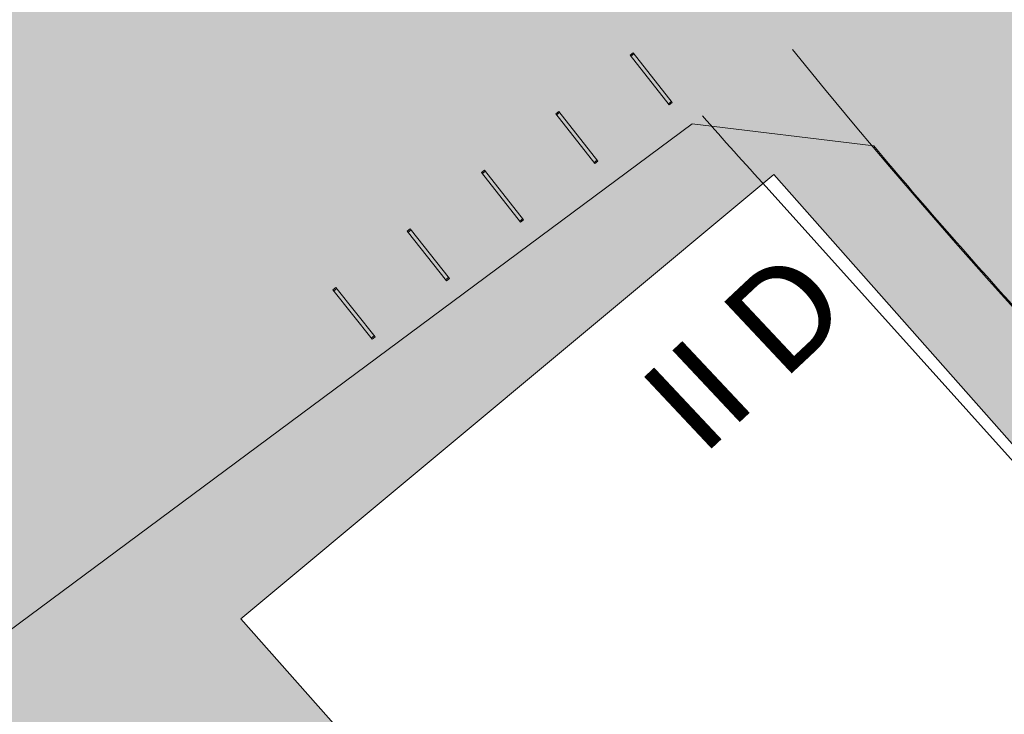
# Model space of a CAD drawing. Header units: metres. Extents: x -862 to 1262, y -354 to 644.
# Tile 69 of 256: x -88 to -72, y -72 to -61. Entities that reach past the tile are written whole.
import ezdxf

# ---------------------------------------------------------------- set-up
doc = ezdxf.new("R2010")
doc.units = ezdxf.units.M
doc.header["$LTSCALE"] = 0.5
doc.set_wipeout_variables(frame=1)
for name, color, linetype in [('BPR_Verkehr_220520', 7, 'Continuous'), ('DZH_Baufelder West_220610', 7, 'Continuous'), ('LPB_Freiraum_220609', 7, 'Continuous')]:
    doc.layers.add(name, color=color, linetype=linetype)
doc.styles.add('Calibri Light', font='calibril.ttf')

# ---------------------------------------------------------------- blocks, each defined once
blk = doc.blocks.new('Grundstücke West (2D)')
at = {"linetype": 'Continuous', "lineweight": 0, "transparency": 33554687}
h = blk.add_hatch(color=254, dxfattribs=at)
edge = h.paths.add_edge_path()
edge.add_arc((114.0860039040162, -55.24258282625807), 97.49999999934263, 271.95396332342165, 276.9732647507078, ccw=False)
edge.add_line((117.4104110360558, -152.6858910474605), (117.4104130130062, -152.6859073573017))
edge.add_arc((114.0860040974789, -55.24258287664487), 97.50001631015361, 268.28751418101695, 271.9539640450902, ccw=False)
edge.add_arc((114.0860043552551, -55.24257964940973), 97.50001954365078, 264.8130406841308, 268.28751408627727, ccw=False)
edge.add_arc((114.086004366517, -55.24258122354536), 97.50001797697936, 261.3454427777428, 264.8130405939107, ccw=False)
edge.add_arc((114.0860038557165, -55.2425840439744), 97.50001511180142, 257.8778448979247, 261.3454428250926, ccw=False)
edge.add_arc((114.0860033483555, -55.24258622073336), 97.50001287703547, 254.4102469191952, 257.8778449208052, ccw=False)
edge.add_arc((114.0860019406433, -55.24258964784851), 97.50000919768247, 250.9426490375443, 254.4102471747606, ccw=False)
edge.add_arc((114.086004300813, -55.24258249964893), 97.50001672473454, 247.47505123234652, 250.9426490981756, ccw=False)
edge.add_arc((114.086003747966, -55.24258341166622), 97.5000156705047, 244.00745341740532, 247.47505132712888, ccw=False)
edge.add_arc((114.0860106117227, -55.24257065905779), 97.5000301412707, 240.5398556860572, 244.0074530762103, ccw=False)
edge.add_arc((114.0860066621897, -55.2425786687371), 97.50002122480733, 237.07225768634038, 240.539855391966, ccw=False)
edge.add_arc((114.0860065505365, -55.24257936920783), 97.50002057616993, 233.6046597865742, 237.0722575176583, ccw=False)
edge.add_arc((114.0860036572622, -55.24258336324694), 97.50001564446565, 230.1370618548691, 233.60465976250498, ccw=False)
edge.add_arc((114.086007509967, -55.24257893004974), 97.5000215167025, 226.66946408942, 230.1370617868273, ccw=False)
edge.add_arc((114.0860124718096, -55.24257460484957), 97.50002806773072, 223.2018662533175, 226.6694637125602, ccw=False)
edge.add_arc((114.085994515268, -55.24259139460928), 97.50000348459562, 221.2349618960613, 223.2018662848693, ccw=False)
edge.add_arc((114.0860103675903, -55.2425774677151), 97.50002458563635, 220.1157605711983, 221.2349619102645, ccw=False)
edge.add_line((39.52343300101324, -118.0651597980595), (36.64468339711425, -117.714684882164))
edge.add_line((36.64468339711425, -117.714684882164), (20.9756203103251, -129.3469745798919))
edge.add_arc((114.0860054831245, -55.24258176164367), 119.0000204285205, 218.5154672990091, 223.2018660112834)
edge.add_arc((114.0860114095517, -55.24257560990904), 119.0000289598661, 223.2018662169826, 226.66946379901)
edge.add_arc((114.0860101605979, -55.24257595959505), 119.0000278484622, 226.6694641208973, 230.1370617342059)
edge.add_arc((114.0860055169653, -55.24258089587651), 119.0000210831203, 230.1370619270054, 233.6046597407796)
edge.add_arc((114.0860081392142, -55.24257721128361), 119.0000256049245, 233.6046597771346, 237.0722574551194)
edge.add_arc((114.0860070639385, -55.24257792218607), 119.0000244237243, 237.072257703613, 240.5398554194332)
edge.add_arc((114.0860018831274, -55.24258696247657), 119.000014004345, 240.5398554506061, 244.0074534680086)
edge.add_arc((114.0860000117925, -55.24259204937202), 119.0000086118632, 244.0074532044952, 247.47505137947)
edge.add_arc((114.0860055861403, -55.2425788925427), 119.0000229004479, 247.4750513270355, 250.9426490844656)
edge.add_arc((114.0860032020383, -55.24258579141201), 119.0000156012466, 250.942649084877, 254.4102470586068)
edge.add_arc((114.0860044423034, -55.24258168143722), 119.0000198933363, 254.4102470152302, 257.8778448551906)
edge.add_arc((114.0860040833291, -55.2425830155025), 119.0000185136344, 257.8778448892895, 261.3454427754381)
edge.add_arc((114.0860036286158, -55.24258714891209), 119.0000143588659, 261.3454426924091, 264.8130407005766)
edge.add_arc((114.0860040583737, -55.24258362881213), 119.0000179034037, 264.8130406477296, 268.2875141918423)
edge.add_line((110.5297996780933, -174.1894527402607), (110.4657329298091, -176.3323382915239))
edge.add_line((110.4657329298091, -176.3323382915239), (110.4179004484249, -176.2934264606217))
edge.add_line((110.4179004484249, -176.2934264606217), (110.5162884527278, -176.851412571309))
edge.add_line((110.5162884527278, -176.851412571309), (111.7493849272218, -183.8446501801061))
edge.add_line((111.7493849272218, -183.8446501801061), (88.06172598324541, -189.3171815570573))
edge.add_line((88.06172598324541, -189.3171815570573), (73.44668967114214, -192.693675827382))
edge.add_line((73.44668967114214, -192.693675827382), (42.26801511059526, -199.89684753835))
edge.add_line((42.26801511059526, -199.89684753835), (40.97655019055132, -200.1952131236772))
edge.add_arc((37.10693030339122, -188.6268776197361), 12.19837466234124, 226.3410280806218, 288.495140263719, ccw=False)
edge.add_line((28.6856050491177, -197.4519342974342), (25.1921332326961, -192.7465473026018))
edge.add_line((25.1921332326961, -192.7465473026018), (9.693308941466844, -171.8710486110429))
edge.add_line((9.693308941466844, -171.8710486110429), (-2.351583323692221, -180.8136692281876))
edge.add_line((-2.351583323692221, -180.8136692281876), (-2.359732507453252, -180.8197196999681))
edge.add_line((-2.359732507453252, -180.8197196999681), (-9.174930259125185, -185.8796013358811))
edge.add_line((-9.174930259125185, -185.8796013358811), (-9.174856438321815, -185.8797007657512))
edge.add_line((-9.174856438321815, -185.8797007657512), (-9.222926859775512, -185.9153913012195))
edge.add_line((-9.222926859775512, -185.9153913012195), (7.246082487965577, -208.0996691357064))
edge.add_line((7.246082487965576, -208.0996691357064), (7.246082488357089, -208.0996691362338))
edge.add_arc((42.5749974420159, -181.8724358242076), 43.9999999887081, 216.5891962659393, 283.0087361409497)
edge.add_line((52.47938064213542, -224.7432089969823), (123.9912162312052, -208.2219155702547))
edge.add_arc((118.4762755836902, -184.3506895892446), 24.50000000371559, 283.0087361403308, 308.0746264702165)
edge.add_arc((129.8849909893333, -198.9140412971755), 5.999999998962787, 308.0746264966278, 357.7436086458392)
edge.add_arc((119.3931329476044, -198.500642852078), 16.49999921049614, 357.7436085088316, 360.0000001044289)
edge.add_line((135.8931321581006, -198.5006428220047), (135.8931321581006, -198.5006428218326))
edge.add_arc((119.3931327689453, -198.5006428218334), 16.49999938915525, 2.747999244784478e-12, 2.917592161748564)
edge.add_line((135.8717444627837, -197.6607996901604), (135.8717444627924, -197.6607996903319))
edge.add_line((135.8717444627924, -197.6607996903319), (135.8883052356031, -197.6578596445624))
edge.add_line((135.8883052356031, -197.6578596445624), (135.8880025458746, -197.6561430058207))
edge.add_line((135.8880025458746, -197.6561430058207), (135.8716539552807, -197.6590257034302))
edge.add_line((135.8716539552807, -197.6590257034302), (135.8566979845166, -197.4047413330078))
edge.add_line((135.8566979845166, -197.4047413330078), (135.8378183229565, -197.1507181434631))
edge.add_line((135.8378183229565, -197.1507181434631), (135.8150194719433, -196.8970166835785))
edge.add_line((135.8150194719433, -196.8970166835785), (135.788306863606, -196.6436974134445))
edge.add_line((135.788306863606, -196.6436974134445), (135.75768685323, -196.390820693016))
edge.add_line((135.75768685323, -196.390820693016), (135.723166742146, -196.138446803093))
edge.add_line((135.723166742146, -196.138446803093), (135.6847547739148, -195.8866358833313))
edge.add_line((135.6847547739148, -195.8866358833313), (135.6424600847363, -195.635447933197))
edge.add_line((135.6424600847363, -195.635447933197), (128.2531925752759, -153.7288294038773))
edge.add_line((128.2531925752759, -153.7288294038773), (125.9231074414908, -152.0213665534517))
at = {"color": 255, "linetype": 'Continuous', "lineweight": 18, "transparency": 33554687, "flags": 128}
blk.add_lwpolyline([(43.01372485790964, -121.9882516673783, -0.008582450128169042), (40.76474034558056, -119.509568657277, -0.004883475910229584), (39.52343300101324, -118.0651597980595), (36.64468339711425, -117.714684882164), (20.9756203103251, -129.3469745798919, 0.02045112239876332), (27.34137700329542, -136.7065264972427, 0.01513140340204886), (32.427462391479, -141.8040466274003, 0.01513140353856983), (37.81255470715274, -146.5846069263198, 0.01513140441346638), (43.47693550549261, -151.0307025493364, 0.01513140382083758)], format="xyb", dxfattribs=at)
blk = doc.blocks.new('6x11 schräg (2D)')
at = {"color": 255, "linetype": 'Continuous', "lineweight": 18, "transparency": 33554687}
blk.add_wipeout([(-12.717931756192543, -4.594049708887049), (-12.91573411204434, 2.0594156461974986), (-12.717931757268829, 8.712881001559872), (-1.7373587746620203, 8.059415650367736), (-1.9157341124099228, 2.059415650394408), (-1.7373587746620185, -3.940584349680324)], dxfattribs=at)
at = {"color": 251, "linetype": 'Continuous', "lineweight": 18, "true_color": 0x4f4f4f, "transparency": 33554687, "flags": 128}
blk.add_lwpolyline([(-12.71793175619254, -4.594049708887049), (-12.91573411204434, 2.059415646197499), (-12.71793175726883, 8.712881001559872), (-1.737358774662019, 8.059415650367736), (-1.915734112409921, 2.059415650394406), (-1.737358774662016, -3.940584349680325)], close=True, dxfattribs=at)
at = {"color": 7, "transparency": 33554687, "insert": (-3.994815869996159, 6.349999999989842), "char_height": 1.559479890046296, "width": 3.810368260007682, "attachment_point": 5, "line_spacing_factor": 1.163780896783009, "style": 'Calibri Light'}
blk.add_mtext('II D', dxfattribs=at)

msp = doc.modelspace()

# ---------------------------------------------------------------- linework, layer by layer
at = {"layer": 'BPR_Verkehr_220520', "color": 9, "linetype": 'Continuous', "true_color": 0xb8d2a6, "transparency": 33554687}
msp.add_solid([(-89.3482996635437, -66.95248649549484, 60), (-88.27536738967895, -68.39776028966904, 60), (-87.90302586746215, -65.87955422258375, 60), (-86.8300936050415, -67.32482801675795, 60)], dxfattribs=at)
at = {"layer": 'DZH_Baufelder West_220610', "color": 252, "linetype": 'Continuous', "true_color": 0x8ea381, "transparency": 33554687}
for points in [[(-92.5662464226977, -74.3227184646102), (-92.92340143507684, -73.84059783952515), (-77.16464681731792, -62.91321177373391), (-77.04205805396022, -62.07569690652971)], [(-92.92340143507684, -73.84059783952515), (-92.5662464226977, -74.3227184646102), (-77.04205805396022, -62.07569690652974), (-77.16464681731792, -62.91321177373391)], [(-77.16464681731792, -62.91321177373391), (-77.04205805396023, -62.07569690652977), (-76.62344914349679, -63.63627152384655), (-76.1430995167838, -63.27673816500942)], [(-77.04205805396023, -62.07569690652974), (-77.16464681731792, -62.91321177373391), (-76.1430995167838, -63.27673816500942), (-76.62344914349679, -63.63627152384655)]]:
    msp.add_solid(points, dxfattribs=at)
at = {"layer": 'LPB_Freiraum_220609', "color": 255, "linetype": 'Continuous', "lineweight": 9, "transparency": 33554687}
for p, q in [((-78.37602470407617, -61.34793920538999, 62.7), (-78.42311425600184, -61.38512218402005, 62.7)), ((-78.42311425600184, -61.38512218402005, 62.7), (-77.8033979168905, -62.1699480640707, 62.7)), ((-78.36363037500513, -61.36363572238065, 62.7), (-78.41071992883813, -61.40081870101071, 62.7)), ((-77.7563083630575, -62.13276508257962, 62.7), (-78.37602470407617, -61.34793920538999, 62.7)), ((-77.76870269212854, -62.11706856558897, 62.7), (-77.81579224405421, -62.15425154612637, 62.7)), ((-77.8033979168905, -62.1699480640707, 62.7), (-77.7563083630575, -62.13276508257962, 62.7)), ((-79.55326353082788, -62.27751370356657, 62.7), (-79.60035308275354, -62.31469668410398, 62.7)), ((-79.54086920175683, -62.29321022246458, 62.7), (-79.58795875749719, -62.33039320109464, 62.7))]:
    msp.add_line(p, q, dxfattribs=at)
at = {"layer": 'LPB_Freiraum_220609', "color": 8, "linetype": 'Continuous', "true_color": 0x808080, "transparency": 33554687, "extrusion": (0, 0, -1)}
msp.add_solid([(77.75630836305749, -62.13276508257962, -62.7), (78.37602470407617, -61.34793920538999, -62.7), (77.8033979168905, -62.1699480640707, -62.7), (78.42311425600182, -61.38512218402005, -62.7)], dxfattribs=at)

# ---------------------------------------------------------------- block references
at = {"layer": 'DZH_Baufelder West_220610', "color": 7, "transparency": 33554687}
msp.add_blockref('Grundstücke West (2D)', (-114.0860038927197, 55.24258282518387), dxfattribs=at)

# ---------------------------------------------------------------- next in the draw order: block references
at = {"layer": 'DZH_Baufelder West_220610', "color": 7, "transparency": 33554687, "rotation": 43.20186606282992}
msp.add_blockref('6x11 schräg (2D)', (-69.35941720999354, -67.96227447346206, 8.7), dxfattribs=at)

# ---------------------------------------------------------------- next in the draw order: hatches: boundary and pattern name
at = {"layer": 'BPR_Verkehr_220520', "linetype": 'Continuous', "lineweight": 0, "true_color": 0xece5cf, "transparency": 33554687}
h = msp.add_hatch(color=254, dxfattribs=at)
edge = h.paths.add_edge_path()
edge.add_line((-117.5894771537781, 147.4718843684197), (-106.0082693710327, 58.80201887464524))
edge.add_line((-106.0082693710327, 58.80201887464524), (-96.67886093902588, -12.62726599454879))
edge.add_line((-96.67886093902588, -12.62726599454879), (-96.67886093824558, -12.62726600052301))
edge.add_arc((4.227857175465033e-09, 1.27047883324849e-09), 97.49999999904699, 187.4413023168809, 220.1157708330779)
edge.add_line((-74.56254730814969, -62.82257984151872), (-74.5625473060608, -62.82257984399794))
edge.add_line((-74.5625473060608, -62.82257984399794), (-74.56254730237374, -62.822579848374))
edge.add_arc((4.78113548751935e-09, 3.613536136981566e-09), 97.50000000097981, 220.1157708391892, 276.9732647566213)
edge.add_line((11.83710355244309, -96.77878372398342), (11.83710355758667, -96.77878372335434))
edge.add_arc((4.437009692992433e-08, -1.640736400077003e-07), 97.49999982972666, 276.9732647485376, 283.0267352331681)
edge.add_line((21.97705461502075, -94.99083677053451), (20.85002617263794, -90.11951180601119))
edge.add_arc((2.822932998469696e-09, 8.445510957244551e-10), 92.49999999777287, 187.4413023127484, 283.02673523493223, ccw=False)
edge.add_line((-91.72097063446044, -11.97971389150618), (-127.9477346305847, 265.385337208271))
edge.add_line((-127.9477346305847, 265.385337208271), (-127.9477346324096, 265.3853372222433))
edge.add_arc((-48.6214897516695, 275.7461708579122), 80.00000000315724, 172.3155356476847, 187.4413023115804, ccw=False)
edge.add_line((-127.9030492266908, 286.4435690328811), (-127.9030492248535, 286.4435690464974))
edge.add_line((-127.9030492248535, 286.4435690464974), (-132.8662074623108, 287.0522549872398))
edge.add_arc((-48.62148981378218, 275.7461708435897), 84.9999999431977, 172.3562772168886, 187.4413023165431)
edge.add_line((-132.9056249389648, 264.7377851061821), (-118.7321152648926, 156.2203300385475))
edge.add_line((-118.7321152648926, 156.2203300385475), (-117.5894771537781, 147.4718843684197))
h = msp.add_hatch(color=254, dxfattribs=at)
edge = h.paths.add_edge_path()
edge.add_line((-90.22993895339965, -62.00251730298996), (-89.99267665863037, -63.81908222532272))
edge.add_line((-89.99267665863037, -63.81908222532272), (-92.08649424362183, -65.37347596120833))
edge.add_line((-92.08649424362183, -65.37347596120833), (-90.47709587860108, -67.5413865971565))
edge.add_line((-90.47709587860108, -67.5413865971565), (-89.22534156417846, -69.2275393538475))
edge.add_line((-89.22534156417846, -69.2275393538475), (-79.74976013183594, -62.19312334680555))
edge.add_line((-79.74976013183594, -62.19312334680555), (-77.44264638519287, -62.47308636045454))
edge.add_line((-77.44264638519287, -62.47308636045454), (-77.44132049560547, -62.47210205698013))
edge.add_line((-77.44132049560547, -62.47210205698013), (-74.56254730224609, -62.82257984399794))
edge.add_line((-74.56254730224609, -62.82257984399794), (-74.56254730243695, -62.82257984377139))
edge.add_arc((3.527983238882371e-09, 6.628766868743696e-09), 97.49999999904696, 187.4413023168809, 220.1157708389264, ccw=False)
edge.add_line((-96.67886093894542, -12.62726599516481), (-96.67886093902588, -12.62726599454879))
edge.add_line((-96.67886093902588, -12.62726599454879), (-96.68049659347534, -12.62747968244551))
edge.add_line((-96.68049659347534, -12.62747968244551), (-90.22993895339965, -62.00251730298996))
h = msp.add_hatch(color=254, dxfattribs=at)
edge = h.paths.add_edge_path()
edge.add_line((-137.7966804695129, -105.2855909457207), (-137.7966804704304, -105.2855909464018))
edge.add_arc((-134.2202395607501, -110.1031702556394), 5.999999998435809, 126.5891963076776, 216.589196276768)
edge.add_line((-139.0378188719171, -113.6796111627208), (-139.0378188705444, -113.6796111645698))
edge.add_line((-139.0378188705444, -113.6796111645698), (-108.8472461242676, -154.3472700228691))
edge.add_line((-108.8472461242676, -154.3472700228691), (-108.8472461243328, -154.3472700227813))
edge.add_arc((-71.51100644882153, -126.6298529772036), 46.50000000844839, 216.5891962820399, 283.0087361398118)
edge.add_line((-61.04387419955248, -171.9364655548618), (-61.04387419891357, -171.9364655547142))
edge.add_line((-61.04387419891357, -171.9364655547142), (10.46796138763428, -155.4151721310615))
edge.add_line((10.46796138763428, -155.4151721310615), (10.46796138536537, -155.4151721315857))
edge.add_arc((4.39027169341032, -129.1081067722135), 26.99999999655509, 283.0087361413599, 303.2587361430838)
edge.add_line((19.19763154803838, -151.6855754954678), (19.1976315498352, -151.6855754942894))
edge.add_arc((13.78767556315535, -143.7225236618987), 9.626931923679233, 304.1914917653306, 330.4523377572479)
edge.add_line((22.16258422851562, -148.4700201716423), (22.16258423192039, -148.4700201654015))
edge.add_arc((14.26152898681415, -144.1594475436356), 9.000428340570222, 331.384476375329, 354.6006166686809)
edge.add_line((23.2220222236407, -145.0063662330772), (23.22202222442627, -145.0063662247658))
edge.add_arc((5.350435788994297, -143.2607405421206), 17.95663695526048, 354.4212720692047, 363.532996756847)
edge.add_line((23.27294570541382, -142.1541922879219), (21.78574057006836, -142.4182168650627))
edge.add_line((21.78574057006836, -142.4182168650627), (21.78574057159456, -142.4182168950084))
edge.add_arc((5.307128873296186, -143.2580599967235), 16.49999939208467, -3.979039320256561e-13, 2.9175920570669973, ccw=False)
edge.add_line((21.80712826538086, -143.2580599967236), (21.80712826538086, -143.2580600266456))
edge.add_arc((5.307129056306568, -143.2580600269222), 16.49999920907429, -2.2563914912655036, 9.607106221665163e-10, ccw=False)
edge.add_line((21.79433499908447, -143.907686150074), (21.79433499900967, -143.9076861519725))
edge.add_arc((15.79898709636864, -143.6714584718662), 5.999999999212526, 308.074626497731, 357.74360862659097, ccw=False)
edge.add_line((19.49911101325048, -148.394707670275), (19.49911101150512, -148.3947076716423))
edge.add_line((19.49911101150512, -148.3947076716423), (19.49911101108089, -148.3947076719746))
edge.add_arc((4.390271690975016, -129.1081067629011), 24.50000000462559, 283.0087361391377, 308.07462646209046, ccw=False)
edge.add_line((9.905212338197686, -152.9793327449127), (9.905212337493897, -152.9793327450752))
edge.add_line((9.905212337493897, -152.9793327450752), (-61.60662324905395, -169.5006261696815))
edge.add_line((-61.60662324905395, -169.5006261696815), (-61.60662324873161, -169.5006261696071))
edge.add_arc((-71.51100645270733, -126.6298529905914), 43.99999999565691, 216.5891962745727, 283.00873614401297, ccw=False)
edge.add_line((-106.8399214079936, -152.857086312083), (-106.8399214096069, -152.8570863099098))
edge.add_line((-106.8399214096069, -152.8570863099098), (-136.970886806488, -112.2697204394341))
edge.add_line((-136.970886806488, -112.2697204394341), (-136.9708868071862, -112.2697204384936))
edge.add_arc((-133.3577023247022, -109.5873897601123), 4.499999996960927, 126.58919630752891, 216.5891962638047, ccw=False)
edge.add_line((-136.0400330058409, -105.9742052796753), (-136.0400330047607, -105.9742052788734))
edge.add_line((-136.0400330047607, -105.9742052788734), (-77.44264638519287, -62.47308636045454))
edge.add_line((-77.44264638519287, -62.47308636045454), (-79.74976013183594, -62.19312334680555))
edge.add_line((-79.74976013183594, -62.19312334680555), (-89.22534156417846, -69.2275393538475))
edge.add_line((-89.22534156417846, -69.2275393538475), (-137.3952155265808, -104.9875542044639))
edge.add_line((-137.3952155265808, -104.9875542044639), (-137.7966804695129, -105.2855909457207))
at = {"layer": 'LPB_Freiraum_220609', "linetype": 'Continuous', "lineweight": 0, "true_color": 0xece5cf, "transparency": 33554687}
h = msp.add_hatch(color=254, dxfattribs=at)
edge = h.paths.add_edge_path()
edge.add_arc((-0.5731412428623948, 0.7001467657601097), 98.3812992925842, 303.63898997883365, 319.0871066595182, ccw=False)
edge.add_line((53.9259888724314, -81.2066592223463), (53.64900975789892, -80.79038699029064))
edge.add_line((53.64900975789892, -80.79038699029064), (53.64973810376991, -80.78990235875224))
edge.add_line((53.64973810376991, -80.78990235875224), (51.16348359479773, -77.03909424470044))
edge.add_arc((-0.1428164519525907, 0.1638070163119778), 92.69640978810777, 285.77361267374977, 303.60659758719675, ccw=False)
edge.add_line((25.05550424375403, -89.04196085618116), (23.9824104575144, -85.18851656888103))
edge.add_arc((-31.49082581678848, 36.29164557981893), 133.546657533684, 294.5435442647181, 306.2332316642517)
edge.add_line((47.44507872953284, -71.42944201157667), (45.9252528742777, -69.13660608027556))
edge.add_line((45.9252528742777, -69.13660608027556), (45.92525285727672, -69.13660609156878))
edge.add_arc((-2.793066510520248e-06, 4.286046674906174e-06), 83.00000000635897, 187.4413022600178, 303.59482611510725, ccw=False)
edge.add_line((-82.30098186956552, -10.7493605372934), (-118.5277456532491, 266.6156909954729))
edge.add_line((-118.5277456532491, 266.6156909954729), (-118.5277456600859, 266.6156910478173))
edge.add_arc((-48.62149235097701, 275.7461755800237), 70.49999999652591, 99.99999997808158, 187.4413022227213, ccw=False)
edge.add_line((-60.86368884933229, 345.1751221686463), (-60.86368879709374, 345.1751221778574))
edge.add_arc((-48.62165076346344, 275.7470742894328), 70.49908743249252, 12.557956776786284, 99.99999997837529, ccw=False)
edge.add_line((20.19085676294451, 291.0754837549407), (81.00973781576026, 18.04652274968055))
edge.add_arc((-0.03635440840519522, -0.006727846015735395), 83.03245703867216, -40.33301246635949, 12.557778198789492, ccw=False)
edge.add_line((63.25891711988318, -53.74775057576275), (65.38383208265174, -55.63229252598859))
edge.add_arc((-31.49082601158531, 36.2916457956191), 133.5466578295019, 316.5020787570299, 327.3790452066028)
edge.add_line((80.98955380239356, -35.70053415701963), (84.60263586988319, -37.3972460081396))
edge.add_arc((-0.1428165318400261, 0.1638071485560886), 92.69640994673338, 319.5062245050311, 336.0960229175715, ccw=False)
edge.add_line((70.35062634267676, -60.03003745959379), (74.10073158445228, -63.35211914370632))
edge.add_line((74.10073158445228, -63.35211914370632), (73.9494669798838, -63.54685610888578))
edge.add_line((73.9494669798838, -63.54685610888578), (73.77458409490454, -63.73117043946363))
edge.add_line((73.77458409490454, -63.73117043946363), (73.77420802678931, -63.73083729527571))
edge = h.paths.add_edge_path()
edge.add_arc((-0.000202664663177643, 0.0002047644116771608), 83.00028235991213, 308.62677869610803, 319.30211103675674, ccw=False)
edge.add_line((51.8122913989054, -64.84200626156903), (51.8102917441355, -64.84360409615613))
edge.add_line((51.8102917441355, -64.84360409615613), (51.80827583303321, -64.84518137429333))
edge.add_arc((-25.25871505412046, 33.65370040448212), 125.0653860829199, 304.9320440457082, 308.0401551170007, ccw=False)
edge.add_line((46.35428451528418, -68.87887533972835), (46.61105660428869, -69.26627294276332))
edge.add_line((46.61105660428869, -69.26627294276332), (47.85838953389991, -71.12535382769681))
edge.add_arc((-31.49082579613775, 36.2916456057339), 133.5466575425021, 306.453378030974, 316.2874270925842)
edge.add_line((65.03877121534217, -55.99457569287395), (62.92715545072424, -54.12182838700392))
edge = h.paths.add_edge_path()
edge.add_line((80.52608274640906, 17.938778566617), (19.70367086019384, 290.9669534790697))
edge.add_arc((-48.62149229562, 275.7461755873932), 69.99999999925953, 12.55869769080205, 99.99999999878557)
edge.add_line((-60.77686473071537, 344.6827182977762), (-60.77686473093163, 344.6827182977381))
edge.add_arc((-48.62149229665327, 275.7461755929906), 69.99999999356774, 99.99999999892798, 187.4413023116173)
edge.add_line((-118.0319565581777, 266.6804461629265), (-81.80519257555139, -10.68460494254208))
edge.add_arc((0.02336887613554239, 0.01735061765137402), 82.52542227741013, 187.4511423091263, 303.9221235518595)
edge.add_arc((-25.25822220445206, 33.65305256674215), 124.5645721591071, 304.9376299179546, 308.0401601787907)
edge.add_arc((-0.0002025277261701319, 0.0002046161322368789), 82.50028215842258, 308.6267786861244, 319.3073918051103)
edge.add_line((62.55303419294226, -53.79002806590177), (62.55303419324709, -53.79002806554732))
edge.add_arc((-2.396225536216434e-06, 4.5937240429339e-06), 82.50000000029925, 319.3074065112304, 372.5586977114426)
edge.add_line((80.52608274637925, 17.93877856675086), (80.52608274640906, 17.938778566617))
edge = h.paths.add_edge_path()
edge.add_arc((-31.49082585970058, 36.29164567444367), 134.0466576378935, 294.72617831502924, 327.1914690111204, ccw=False)
edge.add_line((24.57849501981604, -85.46523372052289), (25.40217747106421, -88.42305015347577))
edge.add_arc((-0.1428165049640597, 0.1638071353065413), 92.19640991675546, 286.0854978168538, 335.792023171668)
edge.add_line((83.94612112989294, -37.64133231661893), (81.17350480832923, -36.33930515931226))
edge = h.paths.add_edge_path()
edge.add_line((51.57916758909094, -76.76122632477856), (54.06530291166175, -80.51185463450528))
edge.add_arc((-0.5731412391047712, 0.700146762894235), 97.88129928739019, 303.932185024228, 319.0902926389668)
edge.add_line((73.39991938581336, -63.39926861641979), (70.02488004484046, -60.40944415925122))
edge.add_arc((-0.1428165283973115, 0.1638071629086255), 92.69640995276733, 303.9156509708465, 319.19713628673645, ccw=False)
at = {"layer": 'LPB_Freiraum_220609', "linetype": 'Continuous', "lineweight": 0, "true_color": 0x6c7f9f, "transparency": 33554687}
h = msp.add_hatch(color=145, dxfattribs=at)
edge = h.paths.add_edge_path()
edge.add_line((-118.0319605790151, 266.6804715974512), (-81.80519257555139, -10.68461024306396))
edge.add_arc((-2.547249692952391e-06, -5.550855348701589e-07), 82.49999999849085, 187.4413023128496, 280.0000000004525)
edge.add_arc((1.203019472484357e-06, -3.058246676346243e-06), 82.49999688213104, 279.999997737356, 372.5586976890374)
edge.add_line((80.52608330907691, 17.93877020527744), (19.70367047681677, 290.9669499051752))
edge.add_arc((-48.62149087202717, 275.7461724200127), 69.99999814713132, 12.55869768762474, 100.0000016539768)
edge.add_line((-60.77686497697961, 344.6827129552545), (-60.77686497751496, 344.6827129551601))
edge.add_arc((-48.62152846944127, 275.7461968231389), 69.99996758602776, 99.99997481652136, 102.2960086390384)
edge.add_line((-63.52888413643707, 344.1403940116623), (-63.52888413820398, 344.1403940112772))
edge.add_line((-63.52888413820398, 344.1403940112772), (-63.52888413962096, 344.1403940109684))
edge.add_arc((-48.62152845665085, 275.7461968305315), 69.99996758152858, 102.296008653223, 187.4413023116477)
edge.add_line((-118.0319605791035, 266.6804715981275), (-118.0319605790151, 266.6804715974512))
at = {"layer": 'LPB_Freiraum_220609', "linetype": 'Continuous', "lineweight": 0, "true_color": 0xe0b0b9, "transparency": 33554687}
h = msp.add_hatch(color=9, dxfattribs=at)
edge = h.paths.add_edge_path()
edge.add_arc((0.1460040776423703, -0.5103729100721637), 96.97205900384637, 279.9674073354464, 287.02586198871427, ccw=False)
edge.add_line((16.93069824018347, -96.01877185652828), (16.93065064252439, -96.01878024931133))
edge.add_arc((-0.000101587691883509, -7.369268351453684e-05), 97.49996092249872, 187.4412925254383, 280.0000368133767, ccw=False)
edge.add_line((-96.67892594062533, -12.62731811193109), (-132.9056511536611, 264.737805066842))
edge.add_line((-132.9056511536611, 264.737805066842), (-132.9056511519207, 264.7378050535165))
edge.add_arc((-48.62223313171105, 275.7460973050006), 84.99927677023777, 186.1737010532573, 187.4413024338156, ccw=False)
edge.add_line((-133.1285507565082, 266.6050178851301), (-133.1285531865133, 266.60504034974))
edge.add_line((-133.1285531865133, 266.60504034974), (-128.1575301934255, 267.1427581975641))
edge.add_line((-128.1575301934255, 267.1427581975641), (-128.1575271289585, 267.1427298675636))
edge.add_arc((-48.62209678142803, 275.746107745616), 79.99939244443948, 186.1737018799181, 187.4412929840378)
edge.add_line((-127.9477409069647, 265.3853657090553), (-91.72101298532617, -11.97976092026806))
edge.add_arc((-9.848898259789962e-05, -7.193743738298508e-05), 92.49994110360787, 187.4412915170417, 280.0000667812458)
edge.add_arc((0.0125730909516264, -0.07012485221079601), 92.42875205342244, 279.999871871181, 285.557846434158)
edge.add_line((24.80299324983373, -89.11230179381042), (25.0421026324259, -89.04573084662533))
edge.add_arc((0.009176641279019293, -0.03335806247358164), 92.46539835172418, 285.7075618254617, 285.7161835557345)
edge.add_line((25.05549671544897, -89.04196294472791), (25.05570362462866, -89.0427059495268))
edge.add_arc((0.05275541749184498, -0.2214463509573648), 92.27330911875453, 285.7217696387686, 289.0236820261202)
edge.add_line((30.13006518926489, -87.4551497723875), (30.13336710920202, -87.45401130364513))
edge.add_line((30.13336710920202, -87.45401130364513), (30.13666743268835, -87.45286822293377))
edge.add_arc((4.230544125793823, -10.42907611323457), 81.2637174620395, 288.5898117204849, 296.6723906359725)
edge.add_arc((-0.1428162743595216, 0.1638067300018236), 92.69640945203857, 296.1488259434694, 302.2283057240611)
edge.add_arc((-0.1428195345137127, 0.163811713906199), 92.6964154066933, 302.2283057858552, 303.6065975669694)
edge.add_arc((-0.1428169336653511, 0.1638077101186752), 92.69641063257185, 303.6065975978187, 310.0613607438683)
edge.add_line((59.51730058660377, -70.78191042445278), (59.51745171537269, -70.7817833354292))
edge.add_line((59.51745171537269, -70.7817833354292), (59.51760274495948, -70.78165612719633))
edge.add_arc((-1.124141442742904, 1.215855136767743), 94.13321818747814, 310.1066159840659, 321.5151688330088)
edge.add_arc((-0.293001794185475, 0.4042826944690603), 92.97765195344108, 321.5879165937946, 323.7223261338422)
edge.add_line((74.66176053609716, -54.61050955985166), (74.66461679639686, -54.60661805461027))
edge.add_line((74.66461679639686, -54.60661805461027), (74.66746553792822, -54.60272104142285))
edge.add_arc((0.03480085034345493, -0.04576653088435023), 92.4472602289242, 323.8329578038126, 330.7306733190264)
edge.add_arc((2.388651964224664e-06, 3.839011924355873e-06), 92.49999669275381, 330.7164804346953, 372.5586979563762)
edge.add_line((90.28682180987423, 20.1131743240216), (29.74316847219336, 291.8900132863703))
edge.add_line((29.74316847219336, 291.8900132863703), (34.58110640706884, 293.0680979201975))
edge.add_line((34.58110640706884, 293.0680979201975), (95.16405506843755, 21.19967614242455))
edge.add_arc((0.006164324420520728, -0.005234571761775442), 97.49190945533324, -40.64421987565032, 12.562491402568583, ccw=False)
edge.add_line((73.97998592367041, -63.5075662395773), (74.10073158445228, -63.35211914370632))
edge.add_line((74.10073158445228, -63.35211914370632), (74.099183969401, -63.35074816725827))
edge.add_arc((-1.124141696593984, 1.215855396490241), 99.13321854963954, 310.1066159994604, 319.3594448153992, ccw=False)
edge.add_line((62.73866250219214, -74.60589121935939), (62.73700544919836, -74.60728691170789))
edge.add_line((62.73700544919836, -74.60728691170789), (62.7353387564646, -74.60868848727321))
edge.add_arc((-0.1428172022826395, 0.1638080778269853), 97.69641108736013, 302.2283057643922, 310.0613607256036, ccw=False)
edge.add_line((51.95811754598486, -82.48049806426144), (51.95807274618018, -82.4804270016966))
edge.add_arc((0.1460040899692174, -0.5103729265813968), 96.97205898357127, 290.4448098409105, 302.29637996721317, ccw=False)
edge.add_arc((0.03917776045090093, -0.04866113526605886), 97.44202130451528, 287.00661297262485, 290.4088355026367, ccw=False)
edge.add_line((28.53922260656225, -93.22964073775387), (28.53974575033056, -93.23240729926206))
h = msp.add_hatch(color=9, dxfattribs=at)
edge = h.paths.add_edge_path()
edge.add_line((-82.7409237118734, -31.40366080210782), (-82.74092371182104, -31.40366080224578))
edge.add_arc((-1.784148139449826e-06, 7.93383628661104e-06), 88.50000322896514, 200.7838655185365, 285.7260403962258)
edge.add_line((23.98685787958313, -85.18732172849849), (23.98685788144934, -85.187321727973))
edge.add_arc((-31.49062648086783, 36.29090055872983), 133.5466576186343, 294.5455478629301, 306.2333024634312)
edge.add_line((47.44541122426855, -71.4300895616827), (47.3331713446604, -71.2607625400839))
edge.add_line((47.3331713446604, -71.2607625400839), (47.33315738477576, -71.26074147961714))
edge.add_line((47.33315738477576, -71.26074147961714), (47.33372439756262, -71.26039576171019))
edge.add_line((47.33372439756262, -71.26039576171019), (45.92525314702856, -69.13660589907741))
edge.add_line((45.92525314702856, -69.13660589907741), (43.91957869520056, -70.4277626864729))
edge.add_arc((0.002318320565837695, -0.003716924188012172), 82.99561422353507, 187.4425808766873, 301.9481483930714, ccw=False)
edge.add_line((-82.29407201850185, -10.75435027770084), (-118.3128809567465, 264.970610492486))
edge.add_line((-118.3128809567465, 264.970610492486), (-118.7119022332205, 268.1577347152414))
edge.add_line((-118.7119022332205, 268.1577347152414), (-124.1807284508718, 267.5729305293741))
edge.add_line((-124.1807284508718, 267.5729305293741), (-111.3881882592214, 169.4754987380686))
edge.add_line((-111.3881882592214, 169.4754987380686), (-87.75466094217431, -11.46166742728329))
edge.add_line((-87.75466094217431, -11.46166742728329), (-87.71475894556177, -12.38137418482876))
edge.add_line((-87.71475894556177, -12.38137418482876), (-87.71136281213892, -14.00355153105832))
edge.add_line((-87.71136281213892, -14.00355153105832), (-87.70106207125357, -23.18738053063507))
edge.add_arc((-77.70106855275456, -23.17616436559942), 9.999999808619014, 180.0642639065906, 195.9545558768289)
edge.add_line((-87.31586852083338, -25.92491276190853), (-85.50342762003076, -32.20137393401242))
edge.add_line((-85.50342762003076, -32.20137393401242), (-82.7409237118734, -31.40366080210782))
at = {"layer": 'LPB_Freiraum_220609', "linetype": 'Continuous', "lineweight": 0, "true_color": 0x636466, "transparency": 33554687}
h = msp.add_hatch(color=251, dxfattribs=at)
edge = h.paths.add_edge_path()
edge.add_line((26.11105429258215, -89.05083899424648), (26.11105428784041, -89.05083899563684))
edge.add_arc((1.438105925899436e-06, 2.087770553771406e-06), 92.79999665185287, 279.99999786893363, 286.3419347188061, ccw=False)
edge.add_line((16.11454834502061, -91.39015469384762), (16.11454833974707, -91.3901546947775))
edge.add_arc((-2.548260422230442e-06, 4.782297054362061e-06), 92.79999999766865, 187.4413023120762, 280.00000000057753, ccw=False)
edge.add_line((-92.01844660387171, -12.01856223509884), (-128.2452099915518, 265.3464842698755))
edge.add_line((-128.2452099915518, 265.3464842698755), (-128.2452099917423, 265.3464842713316))
edge.add_arc((-52.32804927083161, 275.2794116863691), 76.56421056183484, 186.1247094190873, 187.4541808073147, ccw=False)
edge.add_line((-128.4552331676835, 267.110555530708), (-128.455233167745, 267.1105555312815))
edge.add_line((-128.455233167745, 267.1105555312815), (-128.156945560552, 267.1425633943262))
edge.add_arc((-52.32805127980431, 275.2794114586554), 76.26420854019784, 186.1247094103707, 187.4541808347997)
edge.add_line((-127.9477453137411, 265.3854042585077), (-91.72097318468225, -11.97970910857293))
edge.add_arc((-2.085733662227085e-06, 5.054642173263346e-06), 92.50000049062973, 187.4413024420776, 286.3438421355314)
edge.add_line((26.02959607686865, -88.76209333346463), (26.11105429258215, -89.05083899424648))
at = {"layer": 'LPB_Freiraum_220609', "linetype": 'Continuous', "lineweight": 0, "true_color": 0xece5cf, "transparency": 33554687}
h = msp.add_hatch(color=254, dxfattribs=at)
edge = h.paths.add_edge_path()
edge.add_line((15.71677329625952, -90.14832345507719), (15.71677329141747, -90.14832345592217))
edge.add_arc((0.1713532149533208, -1.068577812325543), 90.42599830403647, 272.29267098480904, 279.89907350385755, ccw=False)
edge.add_line((3.788753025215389, -91.42219195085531), (3.788753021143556, -91.42219195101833))
edge.add_line((3.788753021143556, -91.42219195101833), (3.663382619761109, -88.43249313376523))
edge.add_line((3.663382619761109, -88.43249313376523), (3.663382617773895, -88.43249313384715))
edge.add_arc((0.01733393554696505, 0.01332315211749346), 88.52093588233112, 200.7879355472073, 272.3605976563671, ccw=False)
edge.add_line((-82.74092695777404, -31.40365224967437), (-82.74092695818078, -31.40365224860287))
edge.add_line((-82.74092695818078, -31.40365224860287), (-80.21537391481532, -39.94836090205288))
edge.add_arc((0.08896191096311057, 0.3098975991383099), 89.8304721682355, 206.625574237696, 271.6697780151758)
edge.add_line((2.70653194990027, -89.48242978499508), (2.831241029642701, -92.45635756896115))
edge.add_line((2.831241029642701, -92.45635756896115), (2.831241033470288, -92.4563575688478))
edge.add_arc((0.1147249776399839, -0.7129643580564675), 91.78360233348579, 271.6960288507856, 279.8963529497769)
edge.add_line((15.88924180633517, -91.1308512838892), (15.88924180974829, -91.13085128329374))
edge.add_line((15.88924180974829, -91.13085128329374), (15.71677329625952, -90.14832345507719))
at = {"layer": 'LPB_Freiraum_220609', "linetype": 'Continuous', "lineweight": 0, "true_color": 0xb8d2a6, "transparency": 33554687}
h = msp.add_hatch(color=9, dxfattribs=at)
edge = h.paths.add_edge_path()
edge.add_line((-80.21537391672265, -39.94836089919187), (-80.21311028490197, -39.95601945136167))
edge.add_line((-80.21311028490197, -39.95601945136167), (-78.88116478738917, -44.45643460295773))
edge.add_line((-78.88116478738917, -44.45643460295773), (-77.7330926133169, -48.25162853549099))
edge.add_line((-77.7330926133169, -48.25162853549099), (-76.9428524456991, -50.78787905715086))
edge.add_arc((-66.13172094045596, -46.77557879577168), 11.5316572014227, 200.3612378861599, 210.5773021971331)
edge.add_line((-76.0598276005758, -52.64173733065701), (-76.05982760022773, -52.64173733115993))
edge.add_arc((-2.548459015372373e-06, 4.7830012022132e-06), 92.49999999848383, 214.6874838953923, 271.7539931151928)
edge.add_line((2.831253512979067, -92.45665527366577), (2.831253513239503, -92.45665527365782))
edge.add_line((2.831253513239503, -92.45665527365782), (2.706531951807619, -89.48242978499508))
edge.add_arc((0.08896191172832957, 0.3098976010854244), 89.83047217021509, 206.625574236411, 271.66977801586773, ccw=False)

# ---------------------------------------------------------------- next in the draw order: linework, layer by layer
at = {"layer": 'LPB_Freiraum_220609', "color": 255, "linetype": 'Continuous', "lineweight": 9, "transparency": 33554687}
for p, q in [((-79.60035308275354, -62.31469668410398, 62.7), (-78.98063674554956, -63.09952256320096, 62.7)), ((-78.93354719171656, -63.06233958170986, 62.7), (-79.55326353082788, -62.27751370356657, 62.7)), ((-78.9459415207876, -63.04664306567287, 62.7), (-78.99303107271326, -63.08382604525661, 62.7)), ((-78.98063674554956, -63.09952256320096, 62.7), (-78.93354719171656, -63.06233958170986, 62.7)), ((-80.7305023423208, -63.20708822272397, 62.7), (-80.77759189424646, -63.24427120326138, 62.7)), ((-80.77759189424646, -63.24427120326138, 62.7), (-80.15787555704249, -64.0290970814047, 62.7)), ((-80.7181080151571, -63.22278474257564, 62.7), (-80.76519756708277, -63.25996772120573, 62.7)), ((-80.11078600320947, -63.99191410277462, 62.7), (-80.7305023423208, -63.20708822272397, 62.7)), ((-80.12318033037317, -63.9762175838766, 62.7), (-80.17026988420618, -64.0134005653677, 62.7)), ((-80.15787555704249, -64.0290970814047, 62.7), (-80.11078600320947, -63.99191410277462, 62.7)), ((-81.90774115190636, -64.13666274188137, 62.7), (-81.95483070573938, -64.1738457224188, 62.7)), ((-81.95483070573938, -64.1738457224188, 62.7), (-81.33511436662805, -64.95867160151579, 62.7)), ((-81.89534682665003, -64.15235926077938, 62.7), (-81.94243637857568, -64.18954223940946, 62.7)), ((-81.2880248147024, -64.92148862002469, 62.7), (-81.90774115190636, -64.13666274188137, 62.7)), ((-81.30041914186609, -64.9057921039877, 62.7), (-81.34750869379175, -64.94297508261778, 62.7)), ((-83.08497997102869, -65.06623724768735, 62.7), (-83.13206952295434, -65.10342022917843, 62.7)), ((-83.08497996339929, -65.0662372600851, 62.7), (-83.13206951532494, -65.1034202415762, 62.7)), ((-82.46526362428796, -65.85106314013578, 62.7), (-83.08497996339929, -65.0662372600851, 62.7)), ((-81.33511436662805, -64.95867160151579, 62.7), (-81.2880248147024, -64.92148862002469, 62.7)), ((-83.13206951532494, -65.1034202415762, 62.7), (-82.51235317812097, -65.8882461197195, 62.7)), ((-83.07258564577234, -65.08193376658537, 62.7), (-83.119675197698, -65.11911674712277, 62.7)), ((-83.0725856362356, -65.0819337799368, 62.7), (-83.11967518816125, -65.11911675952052, 62.7)), ((-82.47765795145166, -65.83536662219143, 62.7), (-82.52474750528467, -65.87254960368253, 62.7)), ((-82.51235317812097, -65.8882461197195, 62.7), (-82.46526362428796, -65.85106314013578, 62.7))]:
    msp.add_line(p, q, dxfattribs=at)
at = {"layer": 'LPB_Freiraum_220609', "color": 255, "linetype": 'Continuous', "lineweight": 9, "transparency": 33554687, "elevation": 62.7, "flags": 128}
msp.add_lwpolyline([(15.71677329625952, -90.14832345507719), (15.71677329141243, -90.14832345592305, -0.0332013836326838), (3.788753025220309, -91.42219195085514), (3.788753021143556, -91.42219195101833), (3.663382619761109, -88.43249313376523), (3.663382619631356, -88.43249313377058, -0.3228594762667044), (-82.74092695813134, -31.40365224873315), (-82.74092695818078, -31.40365224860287), (-80.21537391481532, -39.94836090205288, 0.2916826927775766), (2.70653194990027, -89.48242978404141), (2.831241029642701, -92.45635756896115), (2.831241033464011, -92.456357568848, 0.03579594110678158), (15.88924180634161, -91.13085128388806), (15.88924180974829, -91.13085128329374), (15.71677329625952, -90.14832345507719)], format="xyb", close=True, dxfattribs=at)
msp.add_lwpolyline([(-77.2738859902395, -62.34780310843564), (-77.27388592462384, -62.34780318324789, 0.004423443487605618), (-76.26951679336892, -63.47270994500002), (-76.26951672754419, -63.47271001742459), (-72.25299698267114, -67.9335828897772, 0.1945014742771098), (-2.801799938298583, -99.08465237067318, 0.04065603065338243), (12.62207565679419, -98.36165097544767), (14.09854567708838, -98.1013094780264), (13.81891738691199, -96.51573202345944), (13.81891738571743, -96.51573202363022, -0.2640376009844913), (-75.85196230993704, -61.29220542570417), (-75.8519623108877, -61.29220542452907)], format="xyb", dxfattribs=at)
at = {"layer": 'LPB_Freiraum_220609', "color": 8, "linetype": 'Continuous', "true_color": 0x808080, "transparency": 33554687, "extrusion": (0, 0, -1)}
for points in [[(78.93354719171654, -63.06233958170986, -62.7), (79.55326353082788, -62.27751370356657, -62.7), (78.98063674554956, -63.09952256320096, -62.7), (79.60035308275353, -62.31469668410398, -62.7)], [(80.11078600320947, -63.99191410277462, -62.7), (80.73050234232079, -63.20708822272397, -62.7), (80.15787555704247, -64.0290970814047, -62.7), (80.77759189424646, -63.24427120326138, -62.7)], [(81.28802481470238, -64.92148862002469, -62.7), (81.90774115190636, -64.13666274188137, -62.7), (81.33511436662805, -64.95867160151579, -62.7), (81.95483070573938, -64.1738457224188, -62.7)], [(82.46526362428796, -65.85106314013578, -62.7), (83.08497996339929, -65.0662372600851, -62.7), (82.51235317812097, -65.8882461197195, -62.7), (83.13206951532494, -65.1034202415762, -62.7)]]:
    msp.add_solid(points, dxfattribs=at)

doc.saveas('drawing.dxf')
